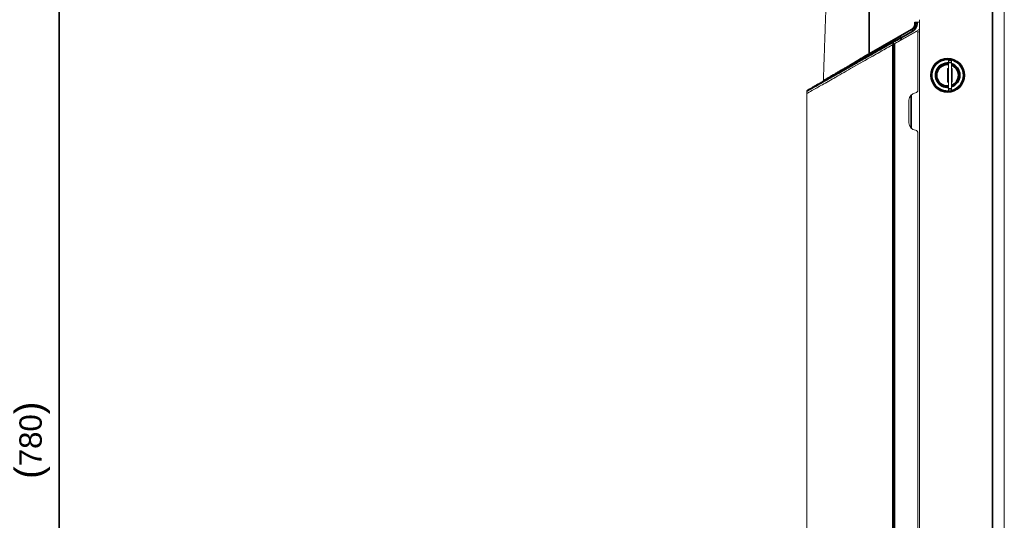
# Model space of a CAD drawing. Header units: millimetres. Extents: x 4 to 1188, y 1 to 840.
# Tile 51 of 123: x 206 to 427, y 356 to 468. Entities that reach past the tile are written whole.
import ezdxf

# ---------------------------------------------------------------- set-up
doc = ezdxf.new("R2010")
doc.units = ezdxf.units.MM
doc.layers.add('1', color=7, linetype='Continuous', true_color=0xffffff)
doc.styles.add('Arial Unicode MS', font='Arial Unicode MS')
doc.dimstyles.get("Standard").update_dxf_attribs({"dimtxt": 0.18, "dimasz": 0.18, "dimexe": 0.18, "dimexo": 0.0625, "dimgap": 0.09, "dimtad": 0, "dimtih": 1, "dimtoh": 1, "dimdec": 4, "dimzin": 0, "dimdsep": 46, "dimtxsty": 'Standard', "dimcen": 0.09, "dimadec": 0, "dimazin": 0, "dimtfac": 1, "dimtdec": 4, "dimtofl": 0, "dimtmove": 0, "dimatfit": 3, "dimfxl": 0, "dimtolj": 1, "dimtzin": 0, "dimarcsym": 0})

# ---------------------------------------------------------------- blocks, each defined once
blk = doc.blocks.new('_U15')
at = {"layer": '1', "color": 18, "lineweight": 35}
for p, q in [((235.05, 504.07), (213.24, 504.07)), ((215.24, 244.09), (215.24, 504.07)), ((400.45, 244.09), (213.24, 244.09))]:
    blk.add_line(p, q, dxfattribs=at)
at = {"layer": '1', "color": 18, "lineweight": 70}
for points in [[(215.24, 504.07), (216.01, 500.57), (214.46, 500.57)], [(215.24, 244.09), (214.46, 247.59), (216.01, 247.59)]]:
    blk.add_solid(points, dxfattribs=at)
at = {"layer": '1', "color": 18, "linetype": 'Continuous', "lineweight": 13, "insert": (213.17, 365.47), "char_height": 5, "attachment_point": 7, "rotation": 90, "line_spacing_factor": 1.047437, "style": 'Arial Unicode MS'}
blk.add_mtext('\\fArial Unicode MS|b0|i0;\\W1.0000;{\\H1.21x;(}780{\\H1.21x;)}', dxfattribs=at)

msp = doc.modelspace()

# ---------------------------------------------------------------- linework, layer by layer
at = {"layer": '1', "color": 154, "linetype": 'Continuous', "lineweight": 35}
for p, q in [((424.1379, 586.3211), (424.1379, 246.8746)), ((396.5576, 460.6575), (396.5661, 472.8996)), ((406.8026, 467.4144), (406.8026, 467.6864)), ((407.3043, 467.6864), (407.3043, 467.4319)), ((396.5576, 460.6575), (406.0502, 466.1139)), ((406.301, 465.6979), (403.7015, 464.2036)), ((402.2083, 462.8361), (402.2083, 246.8746)), ((401.8848, 462.7026), (401.8848, 246.8746)), ((414.957, 458.7235), (414.2903, 458.7235)), ((414.2903, 452.8235), (414.957, 452.8235)), ((405.9713, 451.421), (405.9713, 443.9917))]:
    msp.add_line(p, q, dxfattribs=at)
at = {"layer": '1', "color": 154, "linetype": 'Continuous', "lineweight": 13}
for p, q in [((426.8046, 586.7325), (426.8046, 246.8746)), ((406.8026, 467.6864), (406.966, 467.6864)), ((406.966, 467.4202), (406.966, 467.6864)), ((406.966, 467.6864), (407.3043, 467.6864)), ((407.7909, 467.6864), (407.3043, 467.6864)), ((407.7909, 467.6864), (407.7909, 468.2798)), ((407.7909, 466.1729), (407.7909, 467.6864)), ((407.7984, 468.2794), (407.7984, 466.558)), ((407.8046, 468.2775), (407.8046, 246.8746)), ((406.9713, 465.586), (402.2083, 462.8361)), ((403.5302, 464.4809), (406.1299, 465.9753)), ((407.7067, 466.0281), (403.7017, 463.7474)), ((406.6156, 465.4067), (406.6156, 465.3806)), ((407.4713, 465.2973), (407.4713, 452.5413)), ((407.8046, 465.5246), (407.5213, 465.5246)), ((407.7909, 466.558), (407.7984, 466.558)), ((407.7984, 466.6246), (407.8046, 466.6246)), ((402.2083, 462.8361), (401.8848, 462.7026)), ((382.6127, 451.715), (401.8848, 462.7026)), ((398.5379, 460.7942), (398.5379, 460.8067)), ((414.2903, 458.7235), (414.2903, 459.1735)), ((414.2903, 459.1735), (414.957, 459.1735)), ((414.2903, 458.7235), (414.2903, 452.8235)), ((414.957, 459.1735), (414.957, 458.7235)), ((414.957, 458.7235), (414.957, 452.8235)), ((394.3046, 458.3965), (394.3046, 458.3813)), ((414.2903, 457.3735), (414.1237, 457.3735)), ((414.1237, 457.3735), (414.1237, 454.3069)), ((415.1237, 457.3735), (414.957, 457.3735)), ((415.1237, 454.3069), (415.1237, 457.3735)), ((414.1237, 454.3069), (414.2903, 454.3069)), ((414.957, 454.3069), (415.1237, 454.3069)), ((414.2903, 452.3735), (414.2903, 452.8235)), ((414.957, 452.3735), (414.2903, 452.3735)), ((414.957, 452.8235), (414.957, 452.3735)), ((382.6127, 451.715), (382.6127, 246.8746)), ((405.4713, 450.2319), (405.4713, 445.184)), ((407.4713, 442.8746), (407.4713, 246.8746))]:
    msp.add_line(p, q, dxfattribs=at)
for radius in [3.8333, 3.7083]:
    msp.add_circle((414.1237, 455.8402), radius, dxfattribs=at)
at = {"layer": '1', "color": 154, "linetype": 'Continuous', "lineweight": 35}
for centre, radius, start, end in [((405.3026, 467.4144), 1.5, 299.890852, 0), ((405.3043, 467.4319), 2, 299.890852, 0), ((414.1237, 455.8402), 3.5417, 0, 281.806875), ((414.1237, 455.8402), 2.75, 86.529375, 273.470625), ((414.1237, 455.8402), 2.75, 0, 72.365625), ((414.1237, 455.8402), 2.4083, 86.034375, 273.965625), ((414.1237, 455.8402), 2.4083, 0, 69.76125), ((414.1237, 455.8402), 2.75, 287.634375, 0), ((414.1237, 455.8402), 2.4083, 290.23875, 0), ((414.1237, 455.8402), 3.5417, 283.606875, 0)]:
    msp.add_arc(centre, radius, start, end, dxfattribs=at)
at = {"layer": '1', "color": 154, "linetype": 'Continuous', "lineweight": 13}
for centre, radius, start, end in [((405.2993, 467.4202), 1.6667, 299.890852, 0), ((409.3641, 467.8913), 2.6323, 198.8468, 200.690942), ((407.1379, 465.2973), 0.3333, 0, 120), ((407.5213, 465.1913), 0.3333, 90, 111.171094), ((407.6242, 466.1729), 0.1667, 299.659279, 0), ((414.1237, 455.8402), 2.5833, 86.304375, 273.695625), ((414.1237, 455.8402), 2.575, 86.293125, 273.706875), ((414.1237, 455.8402), 2.5833, 0, 71.184375), ((414.1237, 455.8402), 2.575, 0, 71.1225), ((414.1237, 455.8402), 2.575, 288.8775, 0), ((414.1237, 455.8402), 2.5833, 288.815625, 0), ((407.1379, 450.2319), 1.6667, 98.213211, 180), ((406.8046, 452.5413), 0.6667, 278.213211, 0), ((407.1379, 445.184), 1.6667, 180, 261.786789), ((406.8046, 442.8746), 0.6667, 0, 81.786789)]:
    msp.add_arc(centre, radius, start, end, dxfattribs=at)
at = {"layer": '1', "color": 154, "linetype": 'Continuous', "lineweight": 35}
for centre, major_axis, ratio, start_param, end_param in [((406.7993, 467.4202), (0.1667, 0), 0.03490639, 4.73226375, 6.28318531), ((407.2993, 467.4202), (-0.3333, 0), 0.03490344, 4.69736632, 6.28318531), ((406.0468, 466.1198), (-0.0831, 0.1445), 0.00016245, 1.61096809, 3.14159265), ((406.296, 465.6863), (-0.1661, 0.289), 0.03042383, 4.73516174, 6.28318531), ((396.5543, 460.6633), (0.0831, -0.1445), 0.00016245, 4.75256075, 6.28318531)]:
    msp.add_ellipse(centre, major_axis=major_axis, ratio=ratio, start_param=start_param, end_param=end_param, dxfattribs=at)
at = {"layer": '1', "color": 154, "linetype": 'Continuous', "lineweight": 13}
msp.add_ellipse((382.9513, 452.2674), major_axis=(-0.1661, 0.289), ratio=0.99999999, start_param=0.00000472, end_param=0.91766137, dxfattribs=at)
for points, degree in [([(386.9396, 472.9005), (386.6213, 463.7855), (386.303, 454.6705)], 2), ([(402.2237, 462.845), (402.2149, 462.8602), (402.2061, 462.8755), (402.1974, 462.8908)], 3), ([(382.6183, 452.2826), (382.6086, 452.0066), (382.599, 451.7305)], 2)]:
    msp.add_open_spline(points, degree=degree, dxfattribs=at)
at = {"layer": '1', "color": 154, "linetype": 'Continuous', "lineweight": 35}
for points, knots in [([(401.9221, 463.2409), (401.5983, 463.057), (400.9548, 462.6917), (400.3195, 462.3309), (399.3726, 461.7933), (398.7495, 461.4395), (397.8274, 460.916), (397.2168, 460.5693), (396.6146, 460.2273), (396.0167, 459.8879), (395.7199, 459.7193), (395.3517, 459.5102), (395.2782, 459.4685), (395.1681, 459.406), (395.1315, 459.3852), (395.0583, 459.3436), (394.8757, 459.2399), (394.6945, 459.1371), (394.2624, 458.8917), (393.6936, 458.5688), (392.8626, 458.0969), (392.0539, 457.6376), (391.5297, 457.34), (390.7549, 456.9), (390.2537, 456.6154), (389.526, 456.2021), (389.2874, 456.0666), (389.0237, 455.9169), (388.9944, 455.9003), (388.9361, 455.8672), (388.8489, 455.8176), (388.6473, 455.7031), (388.4777, 455.6068), (388.1426, 455.4165), (387.9248, 455.2928), (387.5004, 455.0518), (387.2939, 454.9345), (386.8924, 454.7065), (386.5022, 454.4849), (386.1353, 454.2765), (385.7801, 454.0748), (385.6084, 453.9773), (385.2772, 453.7892), (385.1177, 453.6986), (384.9453, 453.6007), (384.9262, 453.5899), (384.8883, 453.5683), (384.8694, 453.5576), (384.8132, 453.5257), (384.7022, 453.4627), (384.5953, 453.402), (384.3872, 453.2837), (384.1244, 453.1345), (383.7744, 452.9357), (383.5706, 452.82), (383.2872, 452.659), (383.1282, 452.5687), (382.9361, 452.4596), (382.8798, 452.4276), (382.8254, 452.3968), (382.8195, 452.3934), (382.8079, 452.3868), (382.791, 452.3772), (382.7541, 452.3563), (382.7272, 452.341), (382.6795, 452.3139), (382.6559, 452.3005), (382.6255, 452.2832), (382.6181, 452.279), (382.6181, 452.279)], [0, 0, 0, 0, 0.03128715, 0.06257431, 0.06257431, 0.12514861, 0.12514861, 0.15643577, 0.18772292, 0.18772292, 0.21901007, 0.21901007, 0.22683186, 0.22683186, 0.23074276, 0.23074276, 0.23465365, 0.25029723, 0.25029723, 0.28158438, 0.31287153, 0.34415869, 0.37544584, 0.37544584, 0.43802015, 0.43802015, 0.4693073, 0.4693073, 0.4732182, 0.4732182, 0.47712909, 0.48495088, 0.50059446, 0.50059446, 0.53188161, 0.53188161, 0.56316876, 0.56316876, 0.59445592, 0.62574307, 0.62574307, 0.65703022, 0.65703022, 0.68831738, 0.68831738, 0.69222827, 0.69222827, 0.69613917, 0.69613917, 0.70396095, 0.71960453, 0.71960453, 0.75089168, 0.78217884, 0.81346599, 0.81346599, 0.8760403, 0.8760403, 0.90732745, 0.90732745, 0.91123835, 0.91123835, 0.91514924, 0.92297103, 0.9386146, 0.9386146, 0.96990176, 0.96990176, 1, 1, 1, 1]), ([(401.8554, 463.5182), (401.8513, 463.5159), (401.848, 463.512), (401.8433, 463.5016), (401.8418, 463.495), (401.8407, 463.4791), (401.841, 463.4699), (401.8435, 463.4491), (401.8456, 463.4376), (401.8517, 463.4125), (401.8556, 463.3989), (401.865, 463.3703), (401.8705, 463.3552), (401.883, 463.3239), (401.89, 463.3077), (401.9053, 463.2746), (401.9135, 463.2578), (401.9223, 463.2408)], [0, 0, 0, 0, 0.125, 0.125, 0.25, 0.25, 0.375, 0.375, 0.5, 0.5, 0.625, 0.625, 0.75, 0.75, 0.875, 0.875, 1, 1, 1, 1]), ([(403.7015, 464.2036), (403.5515, 464.1225), (403.4016, 464.0415), (403.2143, 463.9402), (403.1769, 463.92), (403.102, 463.8795), (403.0646, 463.8592), (402.9526, 463.7986), (402.8781, 463.7583), (402.6552, 463.6377), (402.5074, 463.5577), (402.2136, 463.3986), (402.0675, 463.3195), (401.9222, 463.2408)], [0, 0, 0, 0, 0.25, 0.25, 0.3125, 0.3125, 0.375, 0.375, 0.5, 0.5, 0.75, 0.75, 1, 1, 1, 1]), ([(403.5302, 464.4809), (403.5308, 464.4813), (403.5324, 464.4798), (403.5376, 464.4733), (403.5413, 464.4682), (403.5504, 464.4547), (403.5559, 464.4463), (403.5686, 464.4264), (403.5758, 464.415), (403.5916, 464.3894), (403.6002, 464.3753), (403.6185, 464.3449), (403.6282, 464.3287), (403.6484, 464.2948), (403.6588, 464.2771), (403.68, 464.2408), (403.6907, 464.2223), (403.7015, 464.2036)], [0, 0, 0, 0, 0.125, 0.125, 0.25, 0.25, 0.375, 0.375, 0.5, 0.5, 0.625, 0.625, 0.75, 0.75, 0.875, 0.875, 1, 1, 1, 1]), ([(393.5777, 458.917), (393.6007, 458.9304), (393.6238, 458.9439), (393.685, 458.9797), (393.7232, 459.002), (394.0674, 459.203), (394.3749, 459.3826), (394.9931, 459.7436), (395.3038, 459.9251), (395.7722, 460.1987), (395.9287, 460.2901), (396.1641, 460.4276), (396.2819, 460.4964), (396.4197, 460.5769), (396.4886, 460.6172), (396.5231, 460.6373), (396.5403, 460.6474), (396.5489, 460.6524), (396.5526, 460.6546), (396.5551, 460.656), (396.5563, 460.6568), (396.5576, 460.6575)], [0, 0, 0, 0, 0.02359006, 0.02359006, 0.06264646, 0.06264646, 0.37509764, 0.37509764, 0.68754882, 0.68754882, 0.84377441, 0.84377441, 0.92188721, 0.9609436, 0.9804718, 0.9902359, 0.99511795, 0.99755898, 0.99877949, 0.99877949, 1, 1, 1, 1])]:
    msp.add_open_spline(points, degree=3, knots=knots, dxfattribs=at)
at = {"layer": '1', "color": 154, "linetype": 'Continuous', "lineweight": 13}
for points, knots in [([(382.7852, 452.5564), (382.785, 452.5563), (382.7919, 452.5603), (382.8205, 452.5767), (382.8433, 452.5898), (382.9053, 452.6255), (382.9445, 452.648), (383.0038, 452.682), (383.0161, 452.6892), (383.0418, 452.7039), (383.0818, 452.7269), (383.2445, 452.8204), (383.4405, 452.9331), (383.7201, 453.0938), (383.9213, 453.2095), (384.267, 453.4082), (384.5267, 453.5574), (384.7324, 453.6757), (384.8028, 453.7162), (384.9112, 453.7785), (384.9478, 453.7995), (385.0218, 453.8421), (385.0594, 453.8636), (385.2488, 453.9725), (385.4065, 454.0632), (385.734, 454.2515), (385.9038, 454.349), (386.255, 454.5509), (386.6179, 454.7595), (387.0037, 454.9813), (387.4008, 455.2095), (387.8092, 455.4443), (388.24, 455.6919), (388.5713, 455.8824), (388.7391, 455.9788), (388.9385, 456.0934), (389.0247, 456.1429), (389.0823, 456.1761), (389.1112, 456.1927), (389.372, 456.3426), (389.6079, 456.4782), (390.3274, 456.8918), (390.8229, 457.1766), (391.5887, 457.6168), (392.1069, 457.9146), (392.9062, 458.3741), (393.7275, 458.8462), (394.2895, 459.1692), (394.7164, 459.4146), (394.8955, 459.5176), (395.0759, 459.6213), (395.1482, 459.6628), (395.1844, 459.6836), (395.2931, 459.7461), (395.6563, 459.9549), (396.0228, 460.1656), (396.6135, 460.5051), (397.2083, 460.847), (397.8115, 461.1937), (398.7223, 461.7173), (399.3377, 462.071), (400.2728, 462.6085), (400.9002, 462.9692), (401.5357, 463.3344), (401.8554, 463.5182)], [0, 0, 0, 0, 0.02912629, 0.02912629, 0.0604448, 0.0604448, 0.0917633, 0.0917633, 0.09959293, 0.09959293, 0.10742256, 0.12308181, 0.18571882, 0.18571882, 0.21703733, 0.24835584, 0.27967434, 0.27967434, 0.2953336, 0.2953336, 0.30316322, 0.30316322, 0.31099285, 0.31099285, 0.34231136, 0.34231136, 0.37362986, 0.37362986, 0.40494837, 0.43626688, 0.43626688, 0.46758538, 0.49890389, 0.49890389, 0.51456314, 0.52239277, 0.52630758, 0.52630758, 0.5302224, 0.5302224, 0.5615409, 0.5615409, 0.62417792, 0.62417792, 0.65549643, 0.68681493, 0.71813344, 0.74945195, 0.74945195, 0.7651112, 0.76902601, 0.76902601, 0.77294083, 0.77294083, 0.78077045, 0.81208896, 0.81208896, 0.84340747, 0.87472597, 0.87472597, 0.93736299, 0.93736299, 0.96868149, 1, 1, 1, 1]), ([(401.8554, 463.5182), (401.9929, 463.5973), (402.1309, 463.6766), (402.4079, 463.8358), (402.686, 463.9957), (402.9662, 464.1567), (403.2474, 464.3184), (403.3885, 464.3995), (403.5302, 464.4809)], [0, 0, 0, 0, 0.25, 0.25, 0.5, 0.75, 0.75, 1, 1, 1, 1]), ([(403.7017, 463.7474), (403.6358, 463.7099), (403.5699, 463.6724), (402.9677, 463.3295), (402.4317, 463.0242), (401.9169, 462.7311)], [0, 0, 0, 0, 0.10950172, 0.10950172, 1, 1, 1, 1]), ([(401.9168, 462.7311), (400.9825, 462.199), (400.0629, 461.6753), (397.5411, 460.2393), (395.9848, 459.3531), (393.0643, 457.69), (391.7001, 456.9132), (389.2164, 455.4988), (388.0969, 454.8613), (386.1455, 453.7501), (385.3136, 453.2764), (383.9695, 452.511), (383.4572, 452.2193), (382.7721, 451.8291), (382.5991, 451.7306), (382.599, 451.7305)], [0, 0, 0, 0, 0.08456413, 0.08456413, 0.23714719, 0.23714719, 0.38973025, 0.38973025, 0.54231332, 0.54231332, 0.69489638, 0.69489638, 0.84747944, 0.84747944, 1, 1, 1, 1]), ([(386.3029, 454.6691), (386.3027, 454.669), (386.3118, 454.6743), (386.3395, 454.6905), (386.3769, 454.7123), (386.4237, 454.7397), (386.5216, 454.7968), (386.6053, 454.8456), (386.675, 454.8863), (386.7055, 454.9041), (386.7378, 454.923), (386.7509, 454.9306), (386.7575, 454.9345), (386.7775, 454.9462), (386.7911, 454.9541), (386.9159, 455.027), (387.0433, 455.1014), (387.2578, 455.2266), (387.4086, 455.3146), (387.6574, 455.4599), (387.8383, 455.5655), (387.9559, 455.6342), (387.9797, 455.648), (388.0277, 455.676), (388.0519, 455.6902), (388.1251, 455.7329), (388.1747, 455.7619), (388.3254, 455.8499), (388.4287, 455.9102), (388.6408, 456.034), (388.7497, 456.0976), (389.0841, 456.2928), (389.3178, 456.4293), (389.684, 456.6432), (389.8087, 456.716), (389.9678, 456.8089), (389.9997, 456.8275), (390.064, 456.8651), (390.0963, 456.8839), (390.1935, 456.9407), (390.2587, 456.9787), (390.4555, 457.0937), (390.5884, 457.1712), (390.8572, 457.3282), (391.1291, 457.487), (391.5462, 457.7305), (391.8302, 457.8963), (392.2607, 458.1478), (392.5537, 458.3189), (392.89, 458.5154), (392.9275, 458.5372), (393.0026, 458.5811), (393.1153, 458.6469), (393.3042, 458.7572), (393.4561, 458.846), (393.5475, 458.8993), (393.5626, 458.9081), (393.5777, 458.917)], [0, 0, 0, 0, 0.03797419, 0.07708252, 0.07708252, 0.11619085, 0.15529918, 0.19440751, 0.19440751, 0.21396167, 0.21885022, 0.21885022, 0.22373876, 0.22373876, 0.23351584, 0.23351584, 0.3117325, 0.3117325, 0.35084083, 0.38994916, 0.42905749, 0.42905749, 0.43883457, 0.43883457, 0.44861165, 0.44861165, 0.46816582, 0.46816582, 0.50727415, 0.50727415, 0.54638248, 0.54638248, 0.62459914, 0.62459914, 0.66370747, 0.66370747, 0.67348455, 0.67348455, 0.68326163, 0.68326163, 0.7028158, 0.7028158, 0.74192413, 0.74192413, 0.78103246, 0.82014079, 0.85924912, 0.85924912, 0.93746578, 0.93746578, 0.94724286, 0.94724286, 0.95701995, 0.97657411, 0.99612828, 0.99612828, 1, 1, 1, 1])]:
    msp.add_open_spline(points, degree=3, knots=knots, dxfattribs=at)
at = {"layer": '1', "color": 154, "linetype": 'Continuous', "lineweight": 35}
for points in [[(401.9168, 462.7311), (401.9221, 463.2408)], [(403.7015, 464.2036), (403.7017, 463.7474)]]:
    msp.add_open_spline(points, degree=1, dxfattribs=at)

# ---------------------------------------------------------------- dimensions: what is measured, and where the dimension line sits
at = {"layer": '1', "color": 18, "linetype": 'Continuous', "lineweight": 13}
dim = msp.add_linear_dim(base=(215.2366, 504.0746), p1=(401.446, 244.0913), p2=(236.0519, 504.0746), angle=90, dimstyle='Standard', override={"dimtxt": 5, "dimasz": 3.5, "dimexe": 2, "dimexo": 1, "dimgap": 2.5, "dimtad": 1, "dimtih": 0, "dimtoh": 0, "dimdec": 0, "dimlfac": 3, "dimzin": 8, "dimdsep": 44, "dimlunit": 2, "dimpost": '(<>)', "dimtxsty": 'Arial Unicode MS', "dimsah": 1, "dimse1": 0, "dimse2": 0, "dimsd1": 0, "dimsd2": 0, "dimclrd": 18, "dimclre": 18, "dimclrt": 18, "dimtm": -0.1, "dimtfac": 0.4, "dimtdec": 2, "dimtofl": 1, "dimtmove": 0, "dimtzin": 8, "dimlwd": 35, "dimlwe": 35}, dxfattribs=at)
dim.commit()
dim.dimension.update_dxf_attribs({"geometry": '_U15', "text_midpoint": (215.2366, 374.083), "dimtype": 160})

doc.saveas('drawing.dxf')
